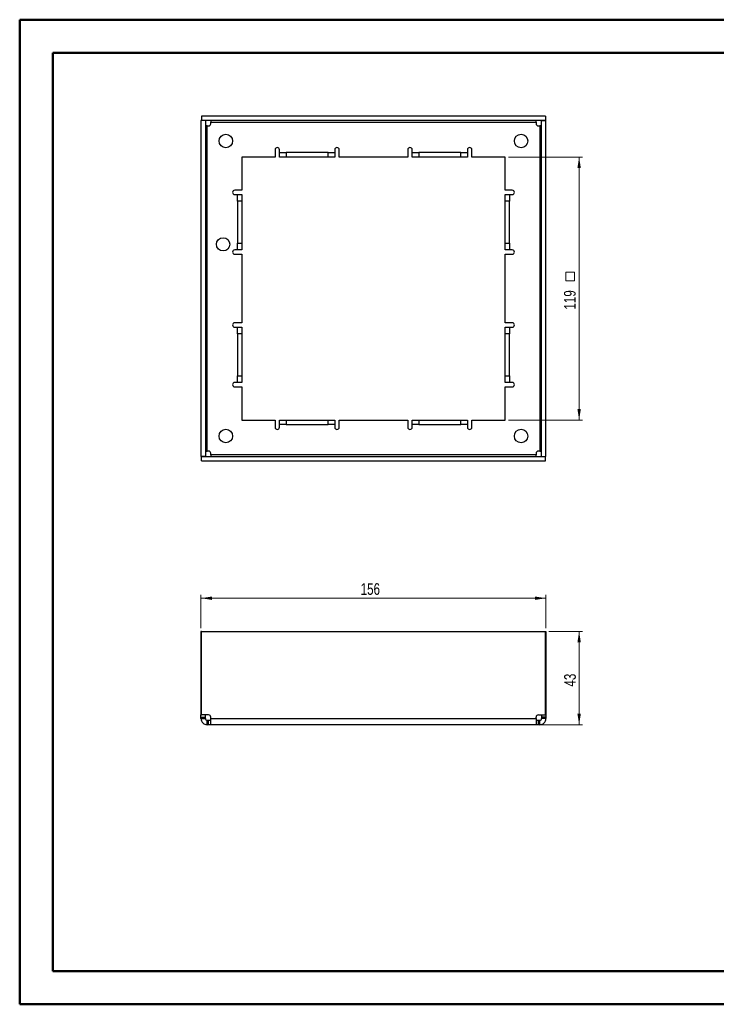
# Paper-space layout 'Sheet2' of a CAD drawing. Header units: millimetres. Extents: x 0 to 420, y 0 to 297.
# Tile 1 of 2: x 0 to 210, y 0 to 297. Entities that reach past the tile are written whole.
import ezdxf

# ---------------------------------------------------------------- set-up
doc = ezdxf.new("R2010")
doc.units = ezdxf.units.MM
doc.styles.add('SLDTEXTSTYLE0', font='TXT', dxfattribs={"width": 0.75})
doc.dimstyles.new('SLDDIMSTYLE0', dxfattribs={"dimtxt": 3.5, "dimasz": 3.302, "dimexe": 0, "dimexo": 0.0625, "dimgap": 0.875, "dimtad": 1, "dimlfac": 1.5, "dimrnd": 1e-09, "dimzin": 12, "dimdsep": 46, "dimtxsty": 'SLDTEXTSTYLE0', "dimsah": 1, "dimcen": 0.09, "dimadec": 0, "dimazin": 3, "dimtfac": 1, "dimtofl": 0, "dimtmove": 0, "dimatfit": 3, "dimfxl": 0, "dimfrac": 2, "dimtolj": 1, "dimtzin": 12, "dimarcsym": 0})

# ---------------------------------------------------------------- blocks, each defined once
blk = doc.blocks.new('_D')
at = {"color": 7, "linetype": 'Continuous', "lineweight": 0}
for p, q in [((55.03, 113.71), (55.03, 123.71)), ((55.03, 122.71), (159.03, 122.71)), ((159.03, 113.71), (159.03, 123.71))]:
    blk.add_line(p, q, dxfattribs=at)
at = {"color": 7, "linetype": 'Continuous', "lineweight": 18}
for points in [[(55.03, 122.71), (58.33, 122.2), (58.33, 123.21)], [(159.03, 122.71), (155.73, 123.21), (155.73, 122.2)]]:
    blk.add_solid(points, dxfattribs=at)
at = {"color": 7, "linetype": 'Continuous', "lineweight": 18, "insert": (103.15, 127.22), "char_height": 3.5, "attachment_point": 1, "style": 'SLDTEXTSTYLE0'}
blk.add_mtext('156', dxfattribs=at)
blk = doc.blocks.new('_D_1')
at = {"color": 7, "linetype": 'Continuous', "lineweight": 0}
for p, q in [((159.9, 112.71), (170.03, 112.71)), ((169.03, 112.71), (169.03, 84.54)), ((157.06, 84.54), (170.03, 84.54))]:
    blk.add_line(p, q, dxfattribs=at)
at = {"color": 7, "linetype": 'Continuous', "lineweight": 18}
for points in [[(169.03, 112.71), (168.52, 109.4), (169.54, 109.4)], [(169.03, 84.54), (169.54, 87.84), (168.52, 87.84)]]:
    blk.add_solid(points, dxfattribs=at)
at = {"color": 7, "linetype": 'Continuous', "lineweight": 18, "insert": (164.52, 96.04), "char_height": 3.5, "attachment_point": 1, "rotation": 90, "style": 'SLDTEXTSTYLE0'}
blk.add_mtext('43', dxfattribs=at)
blk = doc.blocks.new('SW_SYMBOL_MOD_BOX')
at = {"color": 0, "linetype": 'Continuous', "lineweight": 18}
for p, q in [((200, 200), (200, 800)), ((200, 800), (800, 800)), ((800, 800), (800, 200)), ((200, 200), (800, 200))]:
    blk.add_line(p, q, dxfattribs=at)
blk = doc.blocks.new('_D_3')
at = {"color": 7, "linetype": 'Continuous', "lineweight": 0}
for p, q in [((147.7, 255.79), (170.03, 255.79)), ((169.03, 255.79), (169.03, 176.46)), ((147.7, 176.46), (170.03, 176.46))]:
    blk.add_line(p, q, dxfattribs=at)
at = {"color": 7, "linetype": 'Continuous', "lineweight": 18}
for points in [[(169.03, 255.79), (168.52, 252.49), (169.54, 252.49)], [(169.03, 176.46), (169.54, 179.76), (168.52, 179.76)]]:
    blk.add_solid(points, dxfattribs=at)
at = {"color": 7, "linetype": 'Continuous', "lineweight": 18, "xscale": 0.004470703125, "yscale": 0.004470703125, "zscale": 0.004470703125, "rotation": 90.0000000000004}
blk.add_blockref('SW_SYMBOL_MOD_BOX', (168.55, 217.5), dxfattribs=at)
at = {"color": 7, "linetype": 'Continuous', "lineweight": 18, "insert": (164.47, 209.75), "char_height": 3.5, "attachment_point": 1, "rotation": 90, "style": 'SLDTEXTSTYLE0'}
blk.add_mtext('119', dxfattribs=at)

psp = doc.layouts.new('Sheet2')

# ---------------------------------------------------------------- linework, layer by layer
at = {"color": 7, "linetype": 'Continuous', "lineweight": 50}
for p, q in [((0.3793, 0.2148), (0.3793, 297.2148)), ((0.3793, 297.2148), (420.3793, 297.2148)), ((10.3793, 10.2148), (10.3793, 287.2148)), ((10.3793, 287.2148), (410.3793, 287.2148)), ((10.3793, 10.2148), (410.3793, 10.2148)), ((0.3793, 0.2148), (420.3793, 0.2148))]:
    psp.add_line(p, q, dxfattribs=at)
at = {"color": 7, "linetype": 'Continuous', "lineweight": 25}
for p, q in [((158.8977, 268.126), (55.1643, 268.126)), ((55.1643, 268.126), (55.1643, 266.7927)), ((158.8977, 268.126), (158.8977, 266.7927)), ((56.3643, 266.7593), (55.031, 266.7593)), ((55.031, 266.7593), (55.031, 165.4927)), ((158.8977, 266.7927), (55.1643, 266.7927)), ((56.3643, 266.7593), (56.3643, 165.4927)), ((56.8977, 167.0921), (56.8977, 265.1599)), ((56.8977, 265.1599), (57.3304, 265.1599)), ((57.9971, 266.2593), (156.0649, 266.2593)), ((57.9971, 265.8266), (57.9971, 266.2593)), ((156.0649, 266.2593), (156.0649, 265.8266)), ((156.7316, 265.1599), (157.1643, 265.1599)), ((157.1643, 265.1599), (157.1643, 167.0921)), ((157.6977, 165.4927), (157.6977, 266.7593)), ((157.6977, 266.7593), (159.031, 266.7593)), ((159.031, 165.4927), (159.031, 266.7593)), ((77.3643, 255.7927), (67.3643, 255.7927)), ((67.3643, 255.7927), (67.3643, 245.7927)), ((77.3643, 257.9593), (77.3643, 255.7927)), ((78.6977, 257.126), (78.6977, 257.9593)), ((78.6977, 255.7927), (78.6977, 257.126)), ((78.6977, 257.126), (80.6977, 257.126)), ((80.6977, 255.7927), (78.6977, 255.7927)), ((80.6977, 257.126), (80.6977, 255.7927)), ((93.3643, 257.126), (80.6977, 257.126)), ((93.3643, 255.7927), (80.6977, 255.7927)), ((93.3643, 255.7927), (93.3643, 257.126)), ((93.3643, 257.126), (95.3643, 257.126)), ((95.3643, 255.7927), (93.3643, 255.7927)), ((95.3643, 257.9593), (95.3643, 257.126)), ((95.3643, 257.126), (95.3643, 255.7927)), ((96.6977, 255.7927), (96.6977, 257.9593)), ((117.3643, 255.7927), (96.6977, 255.7927)), ((117.3643, 257.9593), (117.3643, 255.7927)), ((118.6977, 257.126), (118.6977, 257.9593)), ((118.6977, 255.7927), (118.6977, 257.126)), ((118.6977, 257.126), (120.6977, 257.126)), ((120.6977, 255.7927), (118.6977, 255.7927)), ((120.6977, 257.126), (120.6977, 255.7927)), ((133.3643, 257.126), (120.6977, 257.126)), ((133.3643, 255.7927), (120.6977, 255.7927)), ((133.3643, 255.7927), (133.3643, 257.126)), ((133.3643, 257.126), (135.3643, 257.126)), ((135.3643, 255.7927), (133.3643, 255.7927)), ((135.3643, 257.9593), (135.3643, 257.126)), ((135.3643, 257.126), (135.3643, 255.7927)), ((136.6977, 255.7927), (136.6977, 257.9593)), ((146.6977, 255.7927), (136.6977, 255.7927)), ((146.6977, 245.7927), (146.6977, 255.7927)), ((67.3643, 245.7927), (65.1977, 245.7927)), ((65.1977, 244.4593), (66.031, 244.4593)), ((66.031, 242.4593), (66.031, 244.4593)), ((66.031, 244.4593), (67.3643, 244.4593)), ((67.3643, 244.4593), (67.3643, 242.4593)), ((148.8643, 245.7927), (146.6977, 245.7927)), ((146.6977, 244.4593), (148.031, 244.4593)), ((146.6977, 242.4593), (146.6977, 244.4593)), ((148.031, 244.4593), (148.031, 242.4593)), ((148.031, 244.4593), (148.8643, 244.4593)), ((67.3643, 242.4593), (66.031, 242.4593)), ((66.031, 242.4593), (66.031, 229.7927)), ((67.3643, 242.4593), (67.3643, 229.7927)), ((148.031, 242.4593), (146.6977, 242.4593)), ((146.6977, 229.7927), (146.6977, 242.4593)), ((148.031, 229.7927), (148.031, 242.4593)), ((66.031, 227.7927), (66.031, 229.7927)), ((66.031, 229.7927), (67.3643, 229.7927)), ((67.3643, 229.7927), (67.3643, 227.7927)), ((146.6977, 229.7927), (148.031, 229.7927)), ((146.6977, 227.7927), (146.6977, 229.7927)), ((148.031, 229.7927), (148.031, 227.7927)), ((66.031, 227.7927), (65.1977, 227.7927)), ((65.1977, 226.4593), (67.3643, 226.4593)), ((67.3643, 227.7927), (66.031, 227.7927)), ((67.3643, 226.4593), (67.3643, 205.7927)), ((148.031, 227.7927), (146.6977, 227.7927)), ((146.6977, 205.7927), (146.6977, 226.4593)), ((146.6977, 226.4593), (148.8643, 226.4593)), ((148.8643, 227.7927), (148.031, 227.7927)), ((67.3643, 205.7927), (65.1977, 205.7927)), ((148.8643, 205.7927), (146.6977, 205.7927)), ((65.1977, 204.4593), (66.031, 204.4593)), ((66.031, 204.4593), (67.3643, 204.4593)), ((66.031, 202.4593), (66.031, 204.4593)), ((67.3643, 202.4593), (66.031, 202.4593)), ((66.031, 202.4593), (66.031, 189.7927)), ((67.3643, 204.4593), (67.3643, 202.4593)), ((67.3643, 202.4593), (67.3643, 189.7927)), ((146.6977, 204.4593), (148.031, 204.4593)), ((146.6977, 202.4593), (146.6977, 204.4593)), ((148.031, 202.4593), (146.6977, 202.4593)), ((146.6977, 189.7927), (146.6977, 202.4593)), ((148.031, 204.4593), (148.031, 202.4593)), ((148.031, 204.4593), (148.8643, 204.4593)), ((148.031, 189.7927), (148.031, 202.4593)), ((66.031, 187.7927), (65.1977, 187.7927)), ((66.031, 189.7927), (67.3643, 189.7927)), ((66.031, 187.7927), (66.031, 189.7927)), ((67.3643, 187.7927), (66.031, 187.7927)), ((67.3643, 189.7927), (67.3643, 187.7927)), ((146.6977, 189.7927), (148.031, 189.7927)), ((146.6977, 187.7927), (146.6977, 189.7927)), ((148.031, 187.7927), (146.6977, 187.7927)), ((148.031, 189.7927), (148.031, 187.7927)), ((148.8643, 187.7927), (148.031, 187.7927)), ((65.1977, 186.4593), (67.3643, 186.4593)), ((67.3643, 186.4593), (67.3643, 176.4593)), ((146.6977, 176.4593), (146.6977, 186.4593)), ((146.6977, 186.4593), (148.8643, 186.4593)), ((67.3643, 176.4593), (77.3643, 176.4593)), ((77.3643, 176.4593), (77.3643, 174.2927)), ((78.6977, 175.126), (78.6977, 176.4593)), ((78.6977, 176.4593), (80.6977, 176.4593)), ((80.6977, 176.4593), (80.6977, 175.126)), ((80.6977, 176.4593), (93.3643, 176.4593)), ((93.3643, 175.126), (93.3643, 176.4593)), ((93.3643, 176.4593), (95.3643, 176.4593)), ((95.3643, 176.4593), (95.3643, 175.126)), ((96.6977, 174.2927), (96.6977, 176.4593)), ((96.6977, 176.4593), (117.3643, 176.4593)), ((117.3643, 176.4593), (117.3643, 174.2927)), ((118.6977, 175.126), (118.6977, 176.4593)), ((118.6977, 176.4593), (120.6977, 176.4593)), ((120.6977, 176.4593), (120.6977, 175.126)), ((120.6977, 176.4593), (133.3643, 176.4593)), ((133.3643, 175.126), (133.3643, 176.4593)), ((133.3643, 176.4593), (135.3643, 176.4593)), ((135.3643, 176.4593), (135.3643, 175.126)), ((136.6977, 174.2927), (136.6977, 176.4593)), ((136.6977, 176.4593), (146.6977, 176.4593)), ((80.6977, 175.126), (78.6977, 175.126)), ((78.6977, 174.2927), (78.6977, 175.126)), ((80.6977, 175.126), (93.3643, 175.126)), ((95.3643, 175.126), (93.3643, 175.126)), ((95.3643, 175.126), (95.3643, 174.2927)), ((120.6977, 175.126), (118.6977, 175.126)), ((118.6977, 174.2927), (118.6977, 175.126)), ((120.6977, 175.126), (133.3643, 175.126)), ((135.3643, 175.126), (133.3643, 175.126)), ((135.3643, 175.126), (135.3643, 174.2927)), ((57.3304, 167.0921), (56.8977, 167.0921)), ((57.9971, 165.9927), (57.9971, 166.4254)), ((156.0649, 166.4254), (156.0649, 165.9927)), ((157.1643, 167.0921), (156.7316, 167.0921)), ((56.3643, 165.4927), (55.031, 165.4927)), ((55.1643, 165.4593), (158.8977, 165.4593)), ((55.1643, 164.126), (55.1643, 165.4593)), ((55.1643, 164.126), (158.8977, 164.126)), ((156.0649, 165.9927), (57.9971, 165.9927)), ((157.6977, 165.4927), (159.031, 165.4927)), ((158.8977, 164.126), (158.8977, 165.4593)), ((55.1643, 112.7053), (55.031, 112.7053)), ((55.031, 112.7053), (55.031, 87.5047)), ((55.1643, 87.5047), (55.1643, 112.7053)), ((55.1643, 112.7053), (158.8977, 112.7053)), ((158.8977, 87.5047), (158.8977, 112.7053)), ((158.8977, 112.7053), (159.031, 112.7053)), ((159.031, 112.7053), (159.031, 87.5047)), ((55.031, 87.5047), (55.1643, 87.5047)), ((55.031, 86.8381), (55.031, 87.5047)), ((55.031, 86.8381), (56.3643, 86.8381)), ((55.031, 86.4053), (55.031, 86.8381)), ((55.031, 86.4053), (56.3643, 86.4053)), ((57.3304, 87.5047), (55.1643, 87.5047)), ((56.3643, 86.8381), (56.3643, 87.5047)), ((56.3643, 86.4053), (56.3643, 86.8381)), ((57.9971, 86.4053), (57.9971, 86.8381)), ((57.9971, 86.4053), (156.0649, 86.4053)), ((156.0649, 86.4053), (156.0649, 86.8381)), ((156.7316, 87.5047), (158.8977, 87.5047)), ((157.6977, 87.5047), (157.6977, 86.8381)), ((159.031, 86.8381), (157.6977, 86.8381)), ((157.6977, 86.8381), (157.6977, 86.4053)), ((159.031, 86.4053), (157.6977, 86.4053)), ((159.031, 87.5047), (158.8977, 87.5047)), ((159.031, 87.5047), (159.031, 86.8381)), ((159.031, 86.8381), (159.031, 86.4053)), ((56.8977, 84.5387), (56.8977, 85.872)), ((57.3304, 85.872), (56.8977, 85.872)), ((57.3304, 84.5387), (56.8977, 84.5387)), ((57.3304, 84.5387), (57.3304, 85.872)), ((57.9971, 85.872), (57.3304, 85.872)), ((57.9971, 84.5387), (57.3304, 84.5387)), ((156.0649, 84.5387), (57.9971, 84.5387)), ((156.7316, 85.872), (156.0649, 85.872)), ((156.7316, 84.5387), (156.0649, 84.5387)), ((156.7316, 84.5387), (156.7316, 85.872)), ((157.1643, 85.872), (156.7316, 85.872)), ((157.1643, 84.5387), (156.7316, 84.5387)), ((157.1643, 84.5387), (157.1643, 85.872))]:
    psp.add_line(p, q, dxfattribs=at)
for centre, radius in [((62.531, 260.626), 2.0333), ((151.531, 260.626), 2.0333), ((61.6977, 229.4593), 2), ((62.531, 171.626), 2.0333), ((151.531, 171.626), 2.0333)]:
    psp.add_circle(centre, radius, dxfattribs=at)
for centre, start, end in [((57.3304, 265.8266), 270, 0), ((156.7316, 265.8266), 180, 270), ((78.031, 257.9593), 90, 180), ((78.031, 257.9593), 0, 90), ((96.031, 257.9593), 90, 180), ((96.031, 257.9593), 0, 90), ((118.031, 257.9593), 90, 180), ((118.031, 257.9593), 0, 90), ((136.031, 257.9593), 90, 180), ((136.031, 257.9593), 0, 90), ((65.1977, 245.126), 90, 180), ((65.1977, 245.126), 180, 270), ((148.8643, 245.126), 0, 90), ((148.8643, 245.126), 270, 0), ((65.1977, 227.126), 90, 180), ((65.1977, 227.126), 180, 270), ((148.8643, 227.126), 0, 90), ((148.8643, 227.126), 270, 0), ((65.1977, 205.126), 90, 180), ((65.1977, 205.126), 180, 270), ((148.8643, 205.126), 0, 90), ((148.8643, 205.126), 270, 0), ((65.1977, 187.126), 90, 180), ((65.1977, 187.126), 180, 270), ((148.8643, 187.126), 0, 90), ((148.8643, 187.126), 270, 0), ((78.031, 174.2927), 180, 270), ((78.031, 174.2927), 270, 0), ((96.031, 174.2927), 180, 270), ((96.031, 174.2927), 270, 0), ((118.031, 174.2927), 180, 270), ((118.031, 174.2927), 270, 0), ((136.031, 174.2927), 180, 270), ((136.031, 174.2927), 270, 0), ((57.3304, 166.4254), 0, 90), ((156.7316, 166.4254), 90, 180), ((57.3304, 86.8381), 0, 90), ((156.7316, 86.8381), 90, 180)]:
    psp.add_arc(centre, 0.6667, start, end, dxfattribs=at)
for points, knots in [([(56.8977, 265.1599), (56.758, 265.1599), (56.6193, 265.1599), (56.4218, 265.1599), (56.3643, 265.1599), (56.3643, 265.1599)], [0, 0, 0, 0, 0.5, 0.5, 1, 1, 1, 1]), ([(57.9971, 266.7927), (57.9971, 266.7927), (57.9971, 266.7352), (57.9971, 266.5377), (57.9971, 266.399), (57.9971, 266.2593)], [0, 0, 0, 0, 0.5, 0.5, 1, 1, 1, 1]), ([(156.0649, 266.2593), (156.0649, 266.399), (156.0649, 266.5377), (156.0649, 266.7352), (156.0649, 266.7927), (156.0649, 266.7927)], [0, 0, 0, 0, 0.5, 0.5, 1, 1, 1, 1]), ([(157.6977, 265.1599), (157.6977, 265.1599), (157.6402, 265.1599), (157.4427, 265.1599), (157.304, 265.1599), (157.1643, 265.1599)], [0, 0, 0, 0, 0.5, 0.5, 1, 1, 1, 1]), ([(56.3643, 167.0921), (56.3643, 167.0921), (56.4218, 167.0921), (56.6193, 167.0921), (56.758, 167.0921), (56.8977, 167.0921)], [0, 0, 0, 0, 0.5, 0.5, 1, 1, 1, 1]), ([(157.1643, 167.0921), (157.304, 167.0921), (157.4427, 167.0921), (157.6402, 167.0921), (157.6977, 167.0921), (157.6977, 167.0921)], [0, 0, 0, 0, 0.5, 0.5, 1, 1, 1, 1]), ([(57.9971, 165.9927), (57.9971, 165.853), (57.9971, 165.7143), (57.9971, 165.5168), (57.9971, 165.4593), (57.9971, 165.4593)], [0, 0, 0, 0, 0.5, 0.5, 1, 1, 1, 1]), ([(156.0649, 165.4593), (156.0649, 165.4593), (156.0649, 165.5168), (156.0649, 165.7143), (156.0649, 165.853), (156.0649, 165.9927)], [0, 0, 0, 0, 0.5, 0.5, 1, 1, 1, 1]), ([(55.031, 86.4053), (55.031, 86.161), (55.0796, 85.9167), (55.2666, 85.4652), (55.405, 85.2582), (55.7505, 84.9126), (55.9576, 84.7743), (56.4091, 84.5873), (56.6533, 84.5387), (56.8977, 84.5387)], [0, 0, 0, 0, 0.25, 0.25, 0.5, 0.5, 0.75, 0.75, 1, 1, 1, 1]), ([(56.3643, 86.4053), (56.3643, 86.2657), (56.4218, 86.1269), (56.6193, 85.9295), (56.758, 85.872), (56.8977, 85.872)], [0, 0, 0, 0, 0.5, 0.5, 1, 1, 1, 1]), ([(57.9971, 84.5387), (57.9971, 84.5387), (57.9971, 84.5873), (57.9971, 84.7743), (57.9971, 84.9126), (57.9971, 85.2582), (57.9971, 85.4652), (57.9971, 85.9167), (57.9971, 86.161), (57.9971, 86.4053)], [0, 0, 0, 0, 0.25, 0.25, 0.5, 0.5, 0.75, 0.75, 1, 1, 1, 1]), ([(156.0649, 86.4053), (156.0649, 86.161), (156.0649, 85.9167), (156.0649, 85.4652), (156.0649, 85.2582), (156.0649, 84.9126), (156.0649, 84.7743), (156.0649, 84.5873), (156.0649, 84.5387), (156.0649, 84.5387)], [0, 0, 0, 0, 0.25, 0.25, 0.5, 0.5, 0.75, 0.75, 1, 1, 1, 1]), ([(157.1643, 85.872), (157.304, 85.872), (157.4427, 85.9295), (157.6402, 86.1269), (157.6977, 86.2657), (157.6977, 86.4053)], [0, 0, 0, 0, 0.5, 0.5, 1, 1, 1, 1]), ([(157.1643, 84.5387), (157.4087, 84.5387), (157.6529, 84.5873), (158.1044, 84.7743), (158.3115, 84.9126), (158.657, 85.2582), (158.7954, 85.4652), (158.9824, 85.9167), (159.031, 86.161), (159.031, 86.4053)], [0, 0, 0, 0, 0.25, 0.25, 0.5, 0.5, 0.75, 0.75, 1, 1, 1, 1])]:
    psp.add_open_spline(points, degree=3, knots=knots, dxfattribs=at)

# ---------------------------------------------------------------- dimensions: what is measured, and where the dimension line sits
at = {"color": 7, "linetype": 'Continuous', "lineweight": 18}
for base, p1, p2, text, picture, middle in [((169.031, 176.4593), (146.6977, 255.7927), (146.6977, 176.4593), '<>{\\fGDT;o}', '_D_3', (169.031, 216.126)), ((169.031, 84.5387), (158.8977, 112.7053), (156.0649, 84.5387), '43', '_D_1', (169.031, 98.622))]:
    dim = psp.add_linear_dim(base=base, p1=p1, p2=p2, angle=90, text=text, dimstyle='SLDDIMSTYLE0', dxfattribs=at)
    dim.commit()
    dim.dimension.update_dxf_attribs({"geometry": picture, "text_midpoint": middle, "dimtype": 160})
dim = psp.add_linear_dim(base=(159.031, 122.7053), p1=(55.031, 112.7053), p2=(159.031, 112.7053), dimstyle='SLDDIMSTYLE0', dxfattribs=at)
dim.commit()
dim.dimension.update_dxf_attribs({"geometry": '_D', "text_midpoint": (107.031, 122.7053), "dimtype": 160})

doc.saveas('drawing.dxf')
